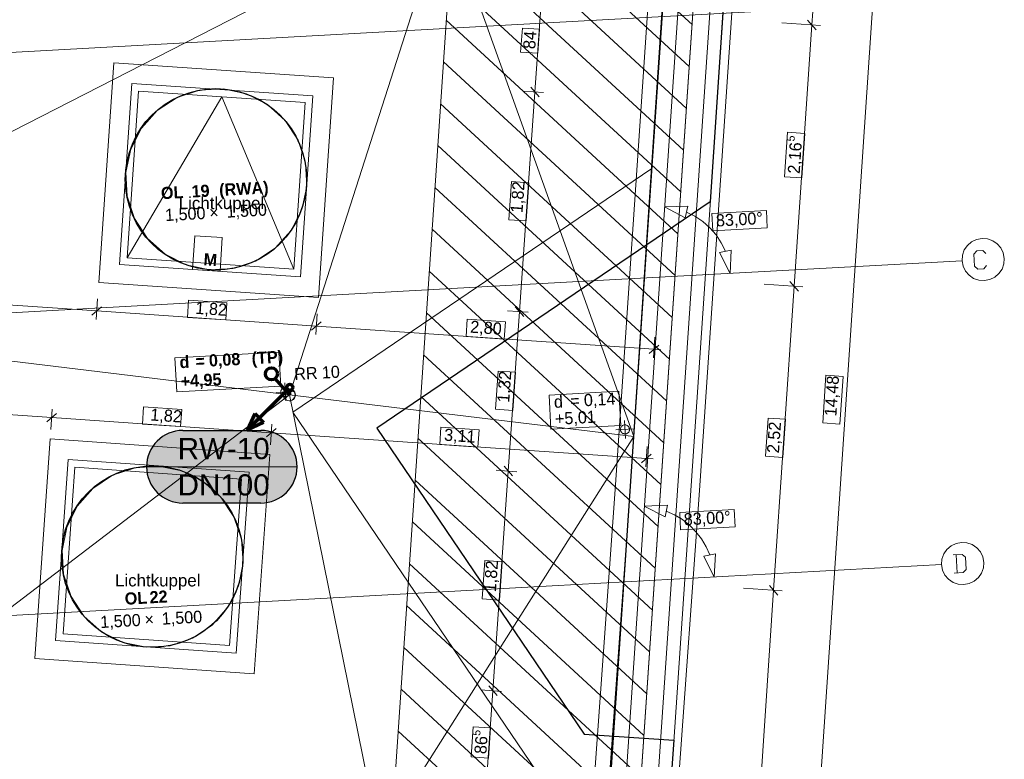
# Model space of a CAD drawing. Extents: x -181 to 1388, y 138 to 979.
# Tile 26 of 30: x 959 to 1122, y 450 to 572. Entities that reach past the tile are written whole.
import ezdxf
from ezdxf.lldxf.tags import DXFTag

# ---------------------------------------------------------------- set-up
doc = ezdxf.new("R2010")
doc.units = 0
doc.layers.get('0').update_dxf_attribs({"lineweight": 25})
for name, color, linetype, lineweight, true_color in [('01 Dachaufsicht - Bemaßung', 9, 'Continuous', 18, 0x808080), ('01AFU Allgemein Bemaßung', 9, 'Continuous', 18, 0x808080), ('20 Attikaaufkantung', 9, 'Continuous', 18, 0x808080), ('20 Dach - Attikaabdeckung', 9, 'Continuous', 18, 0x808080), ('20 Dach - Gefälledämmung Höhen', 9, 'Continuous', 18, 0x808080), ('20 Dach Gefälledämmung', 9, 'Continuous', 18, 0x808080), ('20 Dach Stb-Decke', 9, 'Continuous', 18, 0x808080), ('20 Oberlich - Beschriftung', 9, 'Continuous', 18, 0x808080), ('20 Oberlichter', 9, 'Continuous', 18, 0x808080), ('80 Sicherheitsbereich Dachgeländer', 9, 'Continuous', 18, 0x808080), ('S_Mass', 150, 'Continuous', 25, 0x007fff), ('S_Regenwasser', 4, 'Continuous', 70, 0x00ffff)]:
    doc.layers.add(name, color=color, linetype=linetype, lineweight=lineweight, true_color=true_color)
for name, color, linetype, lineweight in [('02 Raster Bemaßung', 7, 'Continuous', 18), ('02 Raster Gebäude', 7, 'Continuous', 18), ('20 Fallrohre', 7, 'Continuous', 18), ('20 Fallrohre - Beschriftung', 7, 'Continuous', 18), ('X_Geometrie', 7, 'Continuous', 25), ('X_Text', 7, 'Continuous', 25)]:
    doc.layers.add(name, color=color, linetype=linetype, lineweight=lineweight)
doc.layers.add('X_Hilfslinien', color=7, linetype='Continuous', lineweight=25, true_color=0xc0c0c0, plot=False)
doc.styles.get("Standard").update_dxf_attribs({"font": 'arial.ttf'})
tags = doc.linetypes.add('fein_strichliert', pattern=[4, 1, -2, 1]).pattern_tags.tags
tags[8:9] = [DXFTag(74, 4), DXFTag(75, 0), DXFTag(340, '0'), DXFTag(46, 0.0), DXFTag(50, 0.0), DXFTag(44, 0.0), DXFTag(45, 0.0)]
tags[6:7] = [DXFTag(74, 4), DXFTag(75, 0), DXFTag(340, '0'), DXFTag(46, 0.0), DXFTag(50, 0.0), DXFTag(44, 0.0), DXFTag(45, 0.0)]
tags[4:5] = [DXFTag(74, 4), DXFTag(75, 0), DXFTag(340, '0'), DXFTag(46, 0.0), DXFTag(50, 0.0), DXFTag(44, 0.0), DXFTag(45, 0.0)]

# ---------------------------------------------------------------- blocks, each defined once
blk = doc.blocks.new('Referenz-A07F5VVIWF')
at = {"layer": '01 Dachaufsicht - Bemaßung', "color": 0, "linetype": 'Continuous', "ltscale": 0.037908}
for p, q in [((1105.45, 658.21), (1085.92, 369.22)), ((1045.13, 577.27), (1043.95, 560.48)), ((1041.86, 571.06), (1041.58, 567.09)), ((1044.71, 570.86), (1041.86, 571.06)), ((1044.43, 566.89), (1044.71, 570.86)), ((1041.58, 567.09), (1044.43, 566.89)), ((1043.95, 560.48), (1041.4, 524.17)), ((1041.95, 560.62), (1045.35, 560.38)), ((1044.64, 559.68), (1043.25, 561.28)), ((1040.07, 545.68), (1039.63, 539.36)), ((1042.92, 545.48), (1040.07, 545.68)), ((1042.48, 539.16), (1042.92, 545.48)), ((1039.63, 539.36), (1042.48, 539.16)), ((916.61, 528.05), (971.49, 524.28)), ((971.39, 522.88), (971.63, 526.28)), ((986.68, 526.07), (986.48, 523.22)), ((993, 525.64), (986.68, 526.07)), ((972.29, 524.98), (970.69, 523.58)), ((992.8, 522.79), (993, 525.64)), ((1039.4, 524.31), (1042.8, 524.07)), ((1042.09, 523.37), (1040.7, 524.97)), ((971.49, 524.28), (1007.8, 521.78)), ((986.48, 523.22), (992.8, 522.79)), ((1007.71, 520.38), (1007.94, 523.78)), ((1032.75, 522.9), (1032.55, 520.05)), ((1039.07, 522.47), (1032.75, 522.9)), ((1041.4, 524.17), (1039.54, 497.79)), ((1008.6, 522.48), (1007, 521.09)), ((1007.8, 521.78), (1063.63, 517.95)), ((1038.87, 519.62), (1039.07, 522.47)), ((1032.55, 520.05), (1038.87, 519.62)), ((1063.53, 516.54), (1063.77, 519.94)), ((1062.83, 517.25), (1064.43, 518.64)), ((1063.63, 517.95), (1064.75, 517.87)), ((1037.87, 514.34), (1037.43, 508.02)), ((1040.72, 514.14), (1037.87, 514.34)), ((1040.28, 507.82), (1040.72, 514.14)), ((1092.06, 513.64), (1091.53, 505.76)), ((1094.91, 513.44), (1092.06, 513.64)), ((1094.38, 505.56), (1094.91, 513.44)), ((964.03, 506.64), (927.72, 509.14)), ((964.13, 508.04), (963.89, 504.65)), ((979.22, 508.43), (979.03, 505.58)), ((985.54, 508), (979.22, 508.43)), ((1037.43, 508.02), (1040.28, 507.82)), ((963.23, 505.94), (964.83, 507.34)), ((1000.35, 504.15), (964.03, 506.64)), ((985.35, 505.15), (985.54, 508)), ((979.03, 505.58), (985.35, 505.15)), ((999.55, 503.45), (1001.15, 504.84)), ((1000.44, 505.55), (1000.21, 502.15)), ((1028.4, 505.05), (1028.2, 502.2)), ((1034.72, 504.62), (1028.4, 505.05)), ((1091.53, 505.76), (1094.38, 505.56)), ((1062.39, 499.88), (1000.35, 504.15)), ((1034.52, 501.77), (1034.72, 504.62)), ((1028.2, 502.2), (1034.52, 501.77)), ((1062.52, 501.88), (1062.29, 498.48)), ((1061.59, 499.18), (1063.19, 500.58)), ((1063.51, 499.8), (1062.39, 499.88)), ((1040.24, 496.99), (1038.85, 498.59)), ((1039.54, 497.79), (1036.99, 461.48)), ((1037.55, 497.93), (1040.95, 497.69)), ((1035.67, 482.99), (1035.22, 476.68)), ((1038.52, 482.79), (1035.67, 482.99)), ((1038.07, 476.48), (1038.52, 482.79)), ((1035.22, 476.68), (1038.07, 476.48)), ((1035, 461.62), (1038.39, 461.38)), ((1036.99, 461.48), (1035.78, 444.18)), ((1037.69, 460.68), (1036.3, 462.28)), ((1033.74, 455.53), (1033.39, 450.53)), ((1036.59, 455.33), (1033.74, 455.53)), ((1036.24, 450.33), (1036.59, 455.33)), ((1033.39, 450.53), (1036.24, 450.33))]:
    blk.add_line(p, q, dxfattribs=at)
at = {"layer": '01AFU Allgemein Bemaßung', "color": 0, "linetype": 'Continuous', "ltscale": 0.052488}
for p, q in [((1065.38, 541.48), (1069.24, 541.61)), ((1065.38, 541.48), (1068.78, 539.67)), ((1069.24, 541.61), (1068.78, 539.67)), ((1070.41, 539.95), (1069.01, 540.64)), ((1071.71, 539.08), (1070.41, 539.95)), ((1072.88, 538.04), (1071.71, 539.08)), ((1073.9, 536.86), (1072.88, 538.04)), ((1074.76, 535.55), (1073.9, 536.86)), ((1074.45, 533.92), (1076.41, 534.35)), ((1075.43, 534.14), (1074.76, 535.55)), ((1076.23, 530.49), (1076.41, 534.35)), ((1076.23, 530.49), (1074.45, 533.92)), ((1062.03, 492), (1065.89, 492.16)), ((1062.03, 492), (1065.46, 490.21)), ((1065.89, 492.16), (1065.46, 490.21)), ((1067.04, 490.56), (1065.67, 491.19)), ((1068.32, 489.78), (1067.04, 490.56)), ((1069.5, 488.84), (1068.32, 489.78)), ((1070.55, 487.78), (1069.5, 488.84)), ((1071.47, 486.59), (1070.55, 487.78)), ((1072.24, 485.3), (1071.47, 486.59)), ((1072.84, 483.93), (1072.24, 485.3)), ((1071.87, 483.72), (1073.82, 484.13)), ((1073.61, 480.27), (1071.87, 483.72)), ((1073.61, 480.27), (1073.82, 484.13))]:
    blk.add_line(p, q, dxfattribs=at)
at = {"layer": '01AFU Allgemein Bemaßung', "color": 0, "linetype": 'Continuous', "ltscale": 0.037908}
for p, q in [((1082.22, 540.87), (1073.2, 540.38)), ((1082.37, 538.02), (1082.22, 540.87)), ((1073.2, 540.38), (1073.36, 537.52)), ((1073.36, 537.52), (1082.37, 538.02)), ((1076.89, 491.45), (1067.88, 490.95)), ((1067.88, 490.95), (1068.03, 488.1)), ((1077.05, 488.59), (1076.89, 491.45)), ((1068.03, 488.1), (1077.05, 488.59))]:
    blk.add_line(p, q, dxfattribs=at)
at = {"layer": '02 Raster Bemaßung', "linetype": 'Continuous', "ltscale": 0.052488}
for p, q in [((1095.18, 652.14), (1089.74, 571.57)), ((1084.75, 571.91), (1091.14, 571.48)), ((1089.74, 571.57), (1086.82, 528.35)), ((1090.44, 570.77), (1089.04, 572.37)), ((1081.83, 528.69), (1088.22, 528.26)), ((1086.82, 528.35), (1083.42, 478.09)), ((1087.52, 527.55), (1086.12, 529.15)), ((1084.12, 477.29), (1082.72, 478.89)), ((1083.42, 478.09), (1078.33, 402.7)), ((1078.43, 478.43), (1084.82, 478))]:
    blk.add_line(p, q, dxfattribs=at)
at = {"layer": '02 Raster Bemaßung', "linetype": 'Continuous', "ltscale": 0.037908}
for p, q in [((1085.7, 553.83), (1085.21, 546.48)), ((1088.56, 553.64), (1085.7, 553.83)), ((1088.06, 546.29), (1088.56, 553.64)), ((1085.21, 546.48), (1088.06, 546.29)), ((1082.51, 506.57), (1082.08, 500.25)), ((1085.36, 506.38), (1082.51, 506.57)), ((1084.93, 500.06), (1085.36, 506.38)), ((1082.08, 500.25), (1084.93, 500.06))]:
    blk.add_line(p, q, dxfattribs=at)
at = {"layer": '02 Raster Gebäude', "linetype": 'Continuous', "ltscale": 0.009448}
for p, q in [((1071.38, 630.26), (1050.49, 321.22)), ((1053.08, 572.28), (1117.47, 575.81)), ((1053.08, 572.28), (313.64, 531.82)), ((1116.16, 535.71), (1115.46, 535.12)), ((1116.98, 536.11), (1116.16, 535.71)), ((1117.88, 536.28), (1116.98, 536.11)), ((1118.79, 536.21), (1117.88, 536.28)), ((1119.65, 535.9), (1118.79, 536.21)), ((1120.4, 535.39), (1119.65, 535.9)), ((1114.95, 534.36), (1114.64, 533.5)), ((1115.46, 535.12), (1114.95, 534.36)), ((1121, 534.7), (1120.4, 535.39)), ((1121.39, 533.87), (1121, 534.7)), ((1050.18, 529.07), (1114.57, 532.59)), ((1114.64, 533.5), (1114.57, 532.59)), ((1114.57, 532.59), (1114.74, 531.69)), ((1121.56, 532.97), (1121.39, 533.87)), ((1121.49, 532.06), (1121.56, 532.97)), ((1114.74, 531.69), (1115.14, 530.87)), ((1115.14, 530.87), (1115.73, 530.18)), ((1120.67, 530.45), (1121.19, 531.2)), ((1121.19, 531.2), (1121.49, 532.06)), ((1115.73, 530.18), (1116.49, 529.66)), ((1116.49, 529.66), (1117.35, 529.36)), ((1117.35, 529.36), (1118.26, 529.29)), ((1118.26, 529.29), (1119.16, 529.46)), ((1119.16, 529.46), (1119.98, 529.85)), ((1119.98, 529.85), (1120.67, 530.45)), ((1050.18, 529.07), (315.39, 488.85)), ((1112.76, 485.45), (1112.07, 484.86)), ((1113.58, 485.85), (1112.76, 485.45)), ((1114.48, 486.01), (1113.58, 485.85)), ((1115.39, 485.95), (1114.48, 486.01)), ((1116.25, 485.64), (1115.39, 485.95)), ((1117.01, 485.13), (1116.25, 485.64)), ((1111.55, 484.1), (1111.25, 483.24)), ((1112.07, 484.86), (1111.55, 484.1)), ((1117.6, 484.43), (1117.01, 485.13)), ((1118, 483.61), (1117.6, 484.43)), ((1118.17, 482.71), (1118, 483.61)), ((1046.79, 478.8), (1111.18, 482.33)), ((1111.25, 483.24), (1111.18, 482.33)), ((1111.18, 482.33), (1111.35, 481.43)), ((1118.1, 481.8), (1118.17, 482.71)), ((1111.35, 481.43), (1111.74, 480.61)), ((1111.74, 480.61), (1112.34, 479.91)), ((1117.28, 480.18), (1117.79, 480.94)), ((1117.79, 480.94), (1118.1, 481.8)), ((1046.79, 478.8), (317.41, 438.89)), ((1112.34, 479.91), (1113.09, 479.4)), ((1113.09, 479.4), (1113.95, 479.09)), ((1113.95, 479.09), (1114.86, 479.03)), ((1114.86, 479.03), (1115.76, 479.19)), ((1115.76, 479.19), (1116.58, 479.59)), ((1116.58, 479.59), (1117.28, 480.18))]:
    blk.add_line(p, q, dxfattribs=at)
at = {"layer": '02 Raster Gebäude', "linetype": 'Continuous', "ltscale": 0.2916}
for p, q in [((1116.53, 533.67), (1117, 534.2)), ((1117, 534.2), (1118, 534.25)), ((1118, 534.25), (1118.53, 533.78)), ((1116.64, 531.68), (1116.53, 533.67)), ((1117.17, 531.2), (1116.64, 531.68)), ((1118.17, 531.26), (1117.17, 531.2)), ((1118.64, 531.79), (1118.17, 531.26)), ((1114.6, 484.02), (1113.11, 483.93)), ((1113.61, 483.96), (1113.77, 480.97)), ((1115.13, 483.54), (1114.6, 484.02)), ((1115.24, 481.55), (1115.13, 483.54)), ((1113.27, 480.94), (1114.77, 481.02)), ((1114.77, 481.02), (1115.24, 481.55))]:
    blk.add_line(p, q, dxfattribs=at)
at = {"layer": '20 Attikaaufkantung', "color": 0, "linetype": 'Continuous', "ltscale": 0.037908}
for p, q in [((1078.53, 657.49), (1059.33, 373.49)), ((1061.57, 373.93), (1080.69, 656.84)), ((1075.58, 655.46), (1056.69, 375.82)), ((1059.53, 376.38), (1078.33, 654.62)), ((1070.33, 651.83), (1051.96, 379.99)), ((1057.03, 380.99), (1075.24, 650.34))]:
    blk.add_line(p, q, dxfattribs=at)
at = {"layer": '20 Attikaaufkantung', "color": 0, "linetype": 'Continuous', "ltscale": 0.009448}
for p, q in [((1061.42, 371.66), (1080.69, 656.84)), ((1070.33, 651.83), (1051.96, 379.99))]:
    blk.add_line(p, q, dxfattribs=at)
at = {"layer": '20 Dach - Attikaabdeckung', "color": 0, "linetype": 'Continuous', "ltscale": 0.018225}
for p, q in [((1071.15, 494.57), (1082.34, 660.12)), ((1067.7, 650.01), (1057.26, 495.54)), ((1057.26, 495.54), (1052.48, 429.31)), ((1066.37, 428.31), (1071.15, 494.57))]:
    blk.add_line(p, q, dxfattribs=at)
at = {"layer": '20 Dach - Attikaabdeckung', "color": 0, "linetype": 'Continuous', "ltscale": 0.004928}
for p, q in [((1059.75, 495.37), (1070.33, 651.83)), ((1054.97, 429.13), (1059.75, 495.37))]:
    blk.add_line(p, q, dxfattribs=at)
at = {"layer": '20 Dach - Gefälledämmung Höhen', "color": 0, "linetype": 'Continuous', "ltscale": 0.037908}
for p, q in [((1001.59, 517.48), (984.39, 516.54)), ((984.39, 516.54), (984.7, 510.89)), ((1001.9, 511.83), (1001.59, 517.48)), ((984.7, 510.89), (1001.9, 511.83)), ((1057.82, 511.01), (1046.3, 510.38)), ((1046.3, 510.38), (1046.6, 504.73)), ((1058.13, 505.36), (1057.82, 511.01)), ((1046.6, 504.73), (1058.13, 505.36))]:
    blk.add_line(p, q, dxfattribs=at)
at = {"layer": '20 Dach - Gefälledämmung Höhen', "color": 0, "linetype": 'Continuous', "ltscale": 0.052488}
for p, q in [((1002.05, 511.32), (1002, 511.24)), ((1002.11, 511.4), (1002.05, 511.32)), ((1002.18, 511.47), (1002.11, 511.4)), ((1002.26, 511.53), (1002.18, 511.47)), ((1002.35, 511.57), (1002.26, 511.53)), ((1002.44, 511.61), (1002.35, 511.57)), ((1002.53, 511.63), (1002.44, 511.61)), ((1002.63, 511.64), (1002.53, 511.63)), ((1002.73, 511.64), (1002.63, 511.64)), ((1002.83, 511.62), (1002.73, 511.64)), ((1002.92, 511.6), (1002.83, 511.62)), ((1003.01, 511.56), (1002.92, 511.6)), ((1003.09, 511.51), (1003.01, 511.56)), ((1003.17, 511.44), (1003.09, 511.51)), ((1003.24, 511.37), (1003.17, 511.44)), ((1003.29, 511.29), (1003.24, 511.37)), ((1003.34, 511.21), (1003.29, 511.29)), ((1001.93, 511.06), (1001.91, 510.96)), ((1001.91, 510.96), (1001.91, 510.86)), ((1001.91, 510.86), (1001.92, 510.76)), ((1001.92, 510.76), (1001.94, 510.67)), ((1001.96, 511.15), (1001.93, 511.06)), ((1001.94, 510.67), (1001.98, 510.58)), ((1002, 511.24), (1001.96, 511.15)), ((1001.98, 510.58), (1002.03, 510.49)), ((1002.03, 510.49), (1002.08, 510.41)), ((1002.08, 510.41), (1002.15, 510.34)), ((1002.15, 510.34), (1002.23, 510.28)), ((1002.23, 510.28), (1002.31, 510.23)), ((1002.31, 510.23), (1002.4, 510.19)), ((1002.4, 510.19), (1002.5, 510.16)), ((1002.5, 510.16), (1002.59, 510.15)), ((1002.59, 510.15), (1002.69, 510.14)), ((1002.69, 510.14), (1002.79, 510.15)), ((1002.79, 510.15), (1002.88, 510.18)), ((1002.88, 510.18), (1002.98, 510.21)), ((1002.98, 510.21), (1003.06, 510.26)), ((1003.06, 510.26), (1003.14, 510.32)), ((1003.14, 510.32), (1003.21, 510.38)), ((1003.21, 510.38), (1003.27, 510.46)), ((1003.27, 510.46), (1003.32, 510.54)), ((1003.32, 510.54), (1003.36, 510.63)), ((1003.38, 511.12), (1003.34, 511.21)), ((1003.36, 510.63), (1003.39, 510.73)), ((1003.4, 511.02), (1003.38, 511.12)), ((1003.39, 510.73), (1003.41, 510.82)), ((1003.41, 510.92), (1003.4, 511.02)), ((1003.41, 510.82), (1003.41, 510.92)), ((1058.11, 504.86), (1058.09, 504.76)), ((1058.09, 504.76), (1058.09, 504.66)), ((1058.13, 504.95), (1058.11, 504.86)), ((1058.17, 505.04), (1058.13, 504.95)), ((1058.22, 505.13), (1058.17, 505.04)), ((1058.29, 505.2), (1058.22, 505.13)), ((1058.36, 505.27), (1058.29, 505.2)), ((1058.44, 505.33), (1058.36, 505.27)), ((1058.52, 505.37), (1058.44, 505.33)), ((1058.61, 505.41), (1058.52, 505.37)), ((1058.71, 505.43), (1058.61, 505.41)), ((1058.81, 505.44), (1058.71, 505.43)), ((1058.91, 505.44), (1058.81, 505.44)), ((1059, 505.43), (1058.91, 505.44)), ((1059.1, 505.4), (1059, 505.43)), ((1059.19, 505.36), (1059.1, 505.4)), ((1059.27, 505.31), (1059.19, 505.36)), ((1059.35, 505.24), (1059.27, 505.31)), ((1059.41, 505.17), (1059.35, 505.24)), ((1059.47, 505.09), (1059.41, 505.17)), ((1059.52, 505.01), (1059.47, 505.09)), ((1059.55, 504.92), (1059.52, 505.01)), ((1059.58, 504.82), (1059.55, 504.92)), ((1059.59, 504.72), (1059.58, 504.82)), ((1058.09, 504.66), (1058.1, 504.57)), ((1058.1, 504.57), (1058.12, 504.47)), ((1058.12, 504.47), (1058.16, 504.38)), ((1058.16, 504.38), (1058.2, 504.29)), ((1058.2, 504.29), (1058.26, 504.21)), ((1058.26, 504.21), (1058.33, 504.14)), ((1058.33, 504.14), (1058.41, 504.08)), ((1058.41, 504.08), (1058.49, 504.03)), ((1058.49, 504.03), (1058.58, 503.99)), ((1058.58, 503.99), (1058.67, 503.96)), ((1058.67, 503.96), (1058.77, 503.95)), ((1058.77, 503.95), (1058.87, 503.94)), ((1058.87, 503.94), (1058.97, 503.95)), ((1058.97, 503.95), (1059.06, 503.98)), ((1059.06, 503.98), (1059.15, 504.01)), ((1059.15, 504.01), (1059.24, 504.06)), ((1059.24, 504.06), (1059.32, 504.12)), ((1059.32, 504.12), (1059.39, 504.18)), ((1059.39, 504.18), (1059.45, 504.26)), ((1059.45, 504.26), (1059.5, 504.35)), ((1059.5, 504.35), (1059.54, 504.43)), ((1059.54, 504.43), (1059.57, 504.53)), ((1059.57, 504.53), (1059.58, 504.63)), ((1059.58, 504.63), (1059.59, 504.72))]:
    blk.add_line(p, q, dxfattribs=at)
at = {"layer": '20 Dach - Gefälledämmung Höhen', "color": 0, "linetype": 'Continuous', "ltscale": 0.009448}
for p, q in [((1002.58, 512.39), (1002.74, 509.39)), ((1004.16, 510.97), (1001.16, 510.81)), ((1060.34, 504.78), (1057.34, 504.61)), ((1058.76, 506.19), (1058.92, 503.2))]:
    blk.add_line(p, q, dxfattribs=at)
at = {"layer": '20 Dach Gefälledämmung', "color": 0, "linetype": 'Continuous', "ltscale": 0.009448}
for p, q in [((897.39, 523.27), (1029.12, 590.63)), ((1029.12, 590.63), (1060.3, 503.5)), ((898.55, 430.41), (1003.33, 510.4)), ((1018.25, 437.04), (1060.3, 503.5))]:
    blk.add_line(p, q, dxfattribs=at)
at = {"layer": '20 Dach Gefälledämmung', "color": 0, "linetype": 'Continuous', "ltscale": 0.052488}
for p, q in [((1003.33, 510.4), (1029.12, 590.63)), ((1065.63, 582.31), (1060.3, 503.5)), ((897.39, 523.27), (1003.33, 510.4)), ((1060.3, 503.5), (1003.33, 510.4)), ((1003.33, 510.4), (1018.25, 437.04)), ((1055.95, 439.13), (1060.3, 503.5))]:
    blk.add_line(p, q, dxfattribs=at)
at = {"layer": '20 Dach Stb-Decke', "color": 0, "linetype": 'Continuous', "ltscale": 0.2916}
blk.add_line((1056.69, 375.82), (1075.58, 655.46), dxfattribs=at)
at = {"layer": '20 Dach Stb-Decke', "color": 0, "linetype": 'Continuous', "ltscale": 0.009448}
for p, q in [((988.49, 560.77), (984.76, 559.56)), ((992.4, 560.99), (988.49, 560.77)), ((996.23, 560.18), (992.4, 560.99)), ((999.72, 558.41), (996.23, 560.18)), ((984.76, 559.56), (981.48, 557.42)), ((981.48, 557.42), (978.87, 554.5)), ((1002.63, 555.79), (999.72, 558.41)), ((1004.77, 552.51), (1002.63, 555.79)), ((978.87, 554.5), (977.1, 551.01)), ((1005.99, 548.79), (1004.77, 552.51)), ((977.1, 551.01), (976.29, 547.18)), ((1006.2, 544.88), (1005.99, 548.79)), ((976.29, 547.18), (976.5, 543.27)), ((1005.4, 541.05), (1006.2, 544.88)), ((976.5, 543.27), (977.72, 539.55)), ((1003.62, 537.56), (1005.4, 541.05)), ((977.72, 539.55), (979.86, 536.27)), ((1001.01, 534.64), (1003.62, 537.56)), ((979.86, 536.27), (982.77, 533.65)), ((997.73, 532.5), (1001.01, 534.64)), ((982.77, 533.65), (986.26, 531.88)), ((994.01, 531.29), (997.73, 532.5)), ((986.26, 531.88), (990.1, 531.07)), ((990.1, 531.07), (994.01, 531.29)), ((977.81, 498.36), (974.1, 497.11)), ((981.72, 498.61), (977.81, 498.36)), ((985.55, 497.84), (981.72, 498.61)), ((974.1, 497.11), (970.84, 494.94)), ((989.06, 496.1), (985.55, 497.84)), ((992, 493.51), (989.06, 496.1)), ((970.84, 494.94), (968.25, 492)), ((994.17, 490.25), (992, 493.51)), ((968.25, 492), (966.51, 488.49)), ((995.42, 486.54), (994.17, 490.25)), ((966.51, 488.49), (965.74, 484.65)), ((995.67, 482.63), (995.42, 486.54)), ((965.74, 484.65), (965.99, 480.75)), ((994.9, 478.79), (995.67, 482.63)), ((965.99, 480.75), (967.24, 477.04)), ((993.16, 475.28), (994.9, 478.79)), ((967.24, 477.04), (969.41, 473.78)), ((990.57, 472.34), (993.16, 475.28)), ((969.41, 473.78), (972.34, 471.19)), ((987.31, 470.18), (990.57, 472.34)), ((972.34, 471.19), (975.85, 469.45)), ((975.85, 469.45), (979.69, 468.68)), ((983.6, 468.92), (987.31, 470.18)), ((979.69, 468.68), (983.6, 468.92))]:
    blk.add_line(p, q, dxfattribs=at)
at = {"layer": '20 Fallrohre', "linetype": 'Continuous', "ltscale": 0.009448}
for p, q in [((1002.87, 511.29), (1002.65, 511.14)), ((1003.11, 511.38), (1002.87, 511.29)), ((1003.12, 511.34), (1002.89, 511.26)), ((1003.37, 511.4), (1003.11, 511.38)), ((1003.37, 511.36), (1003.12, 511.34)), ((1003.63, 511.36), (1003.37, 511.4)), ((1003.62, 511.32), (1003.37, 511.36)), ((1003.84, 511.21), (1003.62, 511.32)), ((1003.87, 511.25), (1003.63, 511.36)), ((1002.37, 510.71), (1002.33, 510.45)), ((1002.33, 510.45), (1002.35, 510.19)), ((1002.35, 510.19), (1002.44, 509.94)), ((1002.48, 510.94), (1002.37, 510.71)), ((1002.41, 510.69), (1002.37, 510.45)), ((1002.37, 510.45), (1002.39, 510.2)), ((1002.39, 510.2), (1002.47, 509.96)), ((1002.52, 510.92), (1002.41, 510.69)), ((1002.44, 509.94), (1002.59, 509.73)), ((1002.47, 509.96), (1002.62, 509.76)), ((1002.65, 511.14), (1002.48, 510.94)), ((1002.68, 511.11), (1002.52, 510.92)), ((1002.59, 509.73), (1002.79, 509.56)), ((1002.62, 509.76), (1002.81, 509.6)), ((1002.89, 511.26), (1002.68, 511.11)), ((1003.77, 509.55), (1003.97, 509.69)), ((1003.79, 509.51), (1004, 509.66)), ((1004.04, 511.05), (1003.84, 511.21)), ((1004.07, 511.08), (1003.87, 511.25)), ((1003.97, 509.69), (1004.13, 509.89)), ((1004, 509.66), (1004.17, 509.86)), ((1004.18, 510.84), (1004.04, 511.05)), ((1004.22, 510.86), (1004.07, 511.08)), ((1004.13, 509.89), (1004.24, 510.11)), ((1004.17, 509.86), (1004.28, 510.1)), ((1004.26, 510.61), (1004.18, 510.84)), ((1004.3, 510.62), (1004.22, 510.86)), ((1004.24, 510.11), (1004.29, 510.36)), ((1004.29, 510.36), (1004.26, 510.61)), ((1004.28, 510.1), (1004.33, 510.36)), ((1004.33, 510.36), (1004.3, 510.62)), ((1002.79, 509.56), (1003.02, 509.45)), ((1002.81, 509.6), (1003.04, 509.49)), ((1003.02, 509.45), (1003.28, 509.4)), ((1003.04, 509.49), (1003.28, 509.44)), ((1003.28, 509.44), (1003.53, 509.47)), ((1003.28, 509.4), (1003.54, 509.43)), ((1003.53, 509.47), (1003.77, 509.55)), ((1003.54, 509.43), (1003.79, 509.51))]:
    blk.add_line(p, q, dxfattribs=at)
at = {"layer": '20 Oberlich - Beschriftung', "color": 0, "linetype": 'Continuous', "ltscale": 0.037908}
for p, q in [((987.71, 536.72), (987.34, 531.15)), ((992.24, 536.42), (987.71, 536.72)), ((991.87, 530.84), (992.24, 536.42)), ((987.34, 531.15), (991.87, 530.84))]:
    blk.add_line(p, q, dxfattribs=at)
at = {"layer": '20 Oberlichter', "color": 0, "linetype": 'Continuous', "ltscale": 0.037908}
for p, q in [((971.83, 528.98), (974.31, 565.3)), ((974.31, 565.3), (1010.62, 562.82)), ((1010.62, 562.82), (1008.15, 526.51)), ((976.52, 533.07), (978.4, 560.61)), ((978.4, 560.61), (1005.93, 558.73)), ((1005.93, 558.73), (1004.06, 531.2)), ((1004.06, 531.2), (976.52, 533.07)), ((1008.15, 526.51), (971.83, 528.98)), ((961.22, 466.83), (963.79, 503.13)), ((963.79, 503.13), (1000.1, 500.56)), ((1000.1, 500.56), (997.53, 464.25)), ((965.92, 470.9), (967.87, 498.43)), ((967.87, 498.43), (995.4, 496.48)), ((995.4, 496.48), (993.45, 468.95)), ((993.45, 468.95), (965.92, 470.9)), ((997.53, 464.25), (961.22, 466.83))]:
    blk.add_line(p, q, dxfattribs=at)
at = {"layer": '20 Oberlichter', "color": 0, "linetype": 'Continuous', "ltscale": 0.004928}
for p, q in [((975.24, 531.96), (977.28, 561.89)), ((977.28, 561.89), (1007.21, 559.85)), ((992.17, 559.67), (976.52, 533.07)), ((992.17, 559.67), (1004.06, 531.2)), ((1007.21, 559.85), (1005.17, 529.92)), ((1005.17, 529.92), (975.24, 531.96)), ((964.64, 469.79), (966.76, 499.72)), ((966.76, 499.72), (996.68, 497.6)), ((996.68, 497.6), (994.56, 467.67)), ((994.56, 467.67), (964.64, 469.79))]:
    blk.add_line(p, q, dxfattribs=at)
at = {"layer": '80 Sicherheitsbereich Dachgeländer', "color": 0, "linetype": 'Continuous', "ltscale": 0.052488}
for p, q in [((1056.69, 375.82), (1075.58, 655.46)), ((1018.28, 409.66), (1032.9, 625.97)), ((1069.92, 571.62), (1031.61, 606.94)), ((1069.45, 564.71), (1031.15, 600.03)), ((1068.98, 557.79), (1030.68, 593.11)), ((1068.52, 550.88), (1030.21, 586.2)), ((1068.05, 543.96), (1029.74, 579.28)), ((1067.58, 537.05), (1029.28, 572.37)), ((1067.11, 530.13), (1028.81, 565.46)), ((1066.65, 523.22), (1028.34, 558.54)), ((1066.18, 516.3), (1027.87, 551.63)), ((1065.71, 509.39), (1027.41, 544.71)), ((1065.25, 502.48), (1026.94, 537.8)), ((1064.78, 495.56), (1026.47, 530.88)), ((1064.31, 488.65), (1026.01, 523.97)), ((1063.84, 481.73), (1025.54, 517.05)), ((1063.38, 474.82), (1025.07, 510.14)), ((1062.91, 467.9), (1024.6, 503.23)), ((1062.44, 460.99), (1024.14, 496.31)), ((1061.97, 454.07), (1023.67, 489.4)), ((1061.51, 447.16), (1023.2, 482.48)), ((1061.04, 440.25), (1022.73, 475.57)), ((1060.57, 433.33), (1022.27, 468.65)), ((1060.11, 426.42), (1021.8, 461.74)), ((1059.64, 419.5), (1021.33, 454.82))]:
    blk.add_line(p, q, dxfattribs=at)
at = {"layer": '01 Dachaufsicht - Bemaßung', "color": 0, "linetype": 'ByBlock', "ltscale": 0.2916, "attachment_point": 1}
for s, insert, char_height, rotation in [('{\\fCentury Gothic;84}', (1041.98, 567.67), 2, 85.9804), ('{\\fCentury Gothic;1,82}', (1039.89, 540.57), 2, 85.9804), ('{\\fCentury Gothic;1,82}', (987.89, 525.81), 2, 356.068), ('{\\fCentury Gothic;2,80}', (1033.33, 522.69), 2, 356.068), ('{\\fCentury Gothic;1,32}', (1037.69, 509.23), 2, 85.9804), ('{\\fCentury Gothic;14,48}', (1091.79, 506.96), 2, 86.1338), ('{\\fCentury Gothic;1,82}', (980.43, 508.17), 2, 356.068), ('{\\fCentury Gothic;3,11}', (1029.01, 504.83), 2, 356.068), ('{\\fCentury Gothic;1,82}', (1035.49, 477.88), 2, 85.9804), ('{\\fCentury Gothic;5}', (1033.58, 454.09), 1.32, 85.9804), ('{\\fCentury Gothic;86}', (1033.91, 451.1), 2, 85.9804)]:
    blk.add_mtext(s, dxfattribs=dict(at, insert=insert, char_height=char_height, rotation=rotation))
at = {"layer": '01AFU Allgemein Bemaßung', "color": 0, "linetype": 'ByBlock', "ltscale": 0.2916, "char_height": 2, "attachment_point": 1, "rotation": 3.1327}
for insert in [(1073.82, 540.23), (1068.5, 490.81)]:
    blk.add_mtext('{\\fCentury Gothic;83,00°}', dxfattribs=dict(at, insert=insert))
at = {"layer": '02 Raster Bemaßung', "linetype": 'ByBlock', "ltscale": 0.2916, "attachment_point": 1, "rotation": 86.1338}
for s, insert, char_height in [('{\\fCentury Gothic;5}', (1085.55, 552.36), 1.32), ('{\\fCentury Gothic;2,16}', (1085.73, 547.04), 2), ('{\\fCentury Gothic;2,52}', (1082.3, 500.84), 2)]:
    blk.add_mtext(s, dxfattribs=dict(at, insert=insert, char_height=char_height))
at = {"layer": '20 Dach - Gefälledämmung Höhen', "color": 0, "linetype": 'ByBlock', "ltscale": 0.2916, "char_height": 2, "attachment_point": 1, "rotation": 3.1307}
for s, insert in [('{\\fCentury Gothic|b1|i0;(TP)}', (997.04, 517.45)), ('{\\fCentury Gothic|b1|i0;d}', (985.11, 516.8)), ('{\\fCentury Gothic|b1|i0;=}', (987.74, 516.94)), ('{\\fCentury Gothic|b1|i0;0,08}', (989.97, 517.07)), ('{\\fCentury Gothic|b1|i0;+4,95}', (985.29, 513.64)), ('{\\fCentury Gothic;d}', (1047.03, 510.24)), ('{\\fCentury Gothic;=}', (1049.73, 510.39)), ('{\\fCentury Gothic;0,14}', (1051.98, 510.51)), ('{\\fCentury Gothic;+5,01}', (1047.2, 507.44))]:
    blk.add_mtext(s, dxfattribs=dict(at, insert=insert))
at = {"layer": '20 Fallrohre - Beschriftung', "linetype": 'ByBlock', "ltscale": 0.2916, "char_height": 2, "attachment_point": 1, "rotation": 3.1327}
for s, insert in [('{\\fCentury Gothic;RR}', (1004.08, 514.84)), ('{\\fCentury Gothic;10}', (1008.65, 515.09))]:
    blk.add_mtext(s, dxfattribs=dict(at, insert=insert))
at = {"layer": '20 Oberlich - Beschriftung', "color": 0, "linetype": 'ByBlock', "ltscale": 0.2916, "char_height": 2, "attachment_point": 1}
for s, insert, rotation in [('{\\fCentury Gothic|b1|i0;(RWA)}', (991.67, 545.28), 3.1327), ('{\\fCentury Gothic|b1|i0;OL}', (982.04, 544.75), 3.1327), ('{\\fCentury Gothic|b1|i0;19}', (987.11, 545.03), 3.1327), ('{\\fCentury Gothic;1,500}', (982.72, 541.13), 3.1327), ('{\\fCentury Gothic;×}', (990.02, 541.53), 3.1327), ('{\\fCentury Gothic;1,500}', (992.87, 541.69), 3.1327), ('{\\fCentury Gothic|b1|i0;M}', (989.23, 533.83), 356.1599), ('{\\fCentury Gothic|b1|i0;OL}', (976.05, 477.69), 3.1327), ('{\\fCentury Gothic|b1|i0;22}', (980.16, 477.92), 3.1327), ('{\\fCentury Gothic;1,500}', (972.01, 473.84), 3.1327), ('{\\fCentury Gothic;×}', (979.32, 474.24), 3.1327), ('{\\fCentury Gothic;1,500}', (982.17, 474.39), 3.1327)]:
    blk.add_mtext(s, dxfattribs=dict(at, insert=insert, rotation=rotation))
blk = doc.blocks.new('Polygon-A07F5VW8WF')
at = {"color": 0, "linetype": 'ByBlock', "lineweight": -2, "ltscale": 0.25}
for p, q in [((1080.79, 659.1), (1072.9, 542.3)), ((1072.9, 542.3), (1017.79, 504.88)), ((1017.79, 504.88), (1052.11, 454.32)), ((1052.11, 454.32), (1066.89, 453.33)), ((1066.89, 453.33), (1061.37, 371.68))]:
    blk.add_line(p, q, dxfattribs=at)
blk = doc.blocks.new('Kreis-A07F5VWOWF')
at = {"color": 0, "linetype": 'ByBlock', "lineweight": -2, "ltscale": 0.25}
blk.add_circle((991.2, 546.04), 15, dxfattribs=at)
blk = doc.blocks.new('Polygon-A07F5VX6WF')
at = {"color": 0, "linetype": 'ByBlock', "lineweight": -2, "ltscale": 1.3}
for p, q in [((1070.28, 651.83), (1063.25, 547.83)), ((1063.25, 547.83), (1003.89, 507.53)), ((1003.89, 507.53), (1046.58, 444.67))]:
    blk.add_line(p, q, dxfattribs=at)
blk = doc.blocks.new('Kreis-A07F5VXKWF')
at = {"color": 0, "linetype": 'ByBlock', "lineweight": -2, "ltscale": 0.25}
blk.add_circle((980.66, 483.66), 15, dxfattribs=at)
blk = doc.blocks.new('Polygon-A07F5VY6WF')
at = {"color": 0, "linetype": 'ByBlock', "lineweight": -2, "ltscale": 0.25}
for p, q in [((1060.31, 503.49), (1065.58, 582.32)), ((1055.96, 439.13), (1060.31, 503.49))]:
    blk.add_line(p, q, dxfattribs=at)

msp = doc.modelspace()

# ---------------------------------------------------------------- hatches: boundary and pattern name
at = {"layer": 'S_Mass', "true_color": 0xfefefe}
msp.add_hatch(color=7, dxfattribs=at).paths.add_polyline_path([(985.71, 492.52), (998.62, 492.52), (998.97, 492.53), (999.32, 492.56), (999.67, 492.61), (1000.01, 492.68), (1000.34, 492.77), (1000.68, 492.88), (1001, 493.01), (1001.32, 493.16), (1001.62, 493.32), (1001.92, 493.51), (1002.21, 493.71), (1002.48, 493.92), (1002.74, 494.16), (1002.99, 494.4), (1003.22, 494.66), (1003.44, 494.94), (1003.64, 495.22), (1003.82, 495.52), (1003.99, 495.83), (1004.13, 496.14), (1004.26, 496.47), (1004.37, 496.8), (1004.46, 497.14), (1004.53, 497.48), (1004.58, 497.82), (1004.61, 498.17), (1004.62, 498.52), (1004.61, 498.87), (1004.58, 499.22), (1004.53, 499.56), (1004.46, 499.9), (1004.37, 500.24), (1004.26, 500.57), (1004.13, 500.9), (1003.99, 501.21), (1003.82, 501.52), (1003.64, 501.82), (1003.44, 502.1), (1003.22, 502.38), (1002.99, 502.64), (1002.74, 502.88), (1002.48, 503.12), (1002.21, 503.33), (1001.92, 503.53), (1001.62, 503.72), (1001.32, 503.88), (1001, 504.03), (1000.68, 504.16), (1000.34, 504.27), (1000.01, 504.36), (999.67, 504.43), (999.32, 504.48), (998.97, 504.51), (998.62, 504.52), (985.71, 504.52), (985.36, 504.51), (985.01, 504.48), (984.67, 504.43), (984.33, 504.36), (983.99, 504.27), (983.66, 504.16), (983.33, 504.03), (983.02, 503.88), (982.71, 503.72), (982.41, 503.53), (982.13, 503.33), (981.85, 503.12), (981.59, 502.88), (981.35, 502.64), (981.11, 502.38), (980.9, 502.1), (980.7, 501.82), (980.52, 501.52), (980.35, 501.21), (980.2, 500.9), (980.07, 500.57), (979.96, 500.24), (979.87, 499.9), (979.8, 499.56), (979.75, 499.22), (979.72, 498.87), (979.71, 498.52), (979.72, 498.17), (979.75, 497.82), (979.8, 497.48), (979.87, 497.14), (979.96, 496.8), (980.07, 496.47), (980.2, 496.14), (980.35, 495.83), (980.52, 495.52), (980.7, 495.22), (980.9, 494.94), (981.11, 494.66), (981.35, 494.4), (981.59, 494.16), (981.85, 493.92), (982.13, 493.71), (982.41, 493.51), (982.71, 493.32), (983.02, 493.16), (983.33, 493.01), (983.66, 492.88), (983.99, 492.77), (984.33, 492.68), (984.67, 492.61), (985.01, 492.56), (985.36, 492.53)])

# ---------------------------------------------------------------- linework, layer by layer
at = {"layer": 'S_Mass', "color": 150, "true_color": 0x0099ff}
for p, q in [((985.71, 504.52), (998.62, 504.52)), ((998.62, 492.52), (985.71, 492.52))]:
    msp.add_line(p, q, dxfattribs=at)
at = {"layer": 'S_Mass', "color": 150, "lineweight": 18, "true_color": 0x0099ff}
msp.add_line((979.71, 498.52), (1004.62, 498.52), dxfattribs=at)
at = {"layer": 'S_Mass', "color": 150, "true_color": 0x0099ff}
for centre, major_axis in [((985.71, 498.52), (0, 6)), ((998.62, 498.52), (6, 0)), ((985.71, 498.52), (-6, 0)), ((998.62, 498.52), (0, -6))]:
    msp.add_ellipse(centre, major_axis=major_axis, ratio=1, start_param=0, end_param=1.570796, dxfattribs=at)
at = {"layer": 'S_Regenwasser'}
for p, q in [((1003.33, 510.4), (1001.01, 513.12)), ((1003.06, 511.29), (996.34, 504.58)), ((1003.38, 511.15), (1003.33, 510.4)), ((997.61, 507.3), (996.34, 504.58)), ((997.61, 507.3), (999.06, 505.85)), ((999.06, 505.85), (996.34, 504.58))]:
    msp.add_line(p, q, dxfattribs=at)
for centre, radius in [((1000.36, 513.89), 1), ((1003.41, 511.65), 0.5)]:
    msp.add_circle(centre, radius, dxfattribs=at)
msp.add_solid([(999.06, 505.85), (996.34, 504.58), (997.61, 507.3)], dxfattribs=at)

# ---------------------------------------------------------------- block references
at = {"color": 8, "lineweight": 25, "ltscale": 12.5, "true_color": 0x808080}
msp.add_blockref('Referenz-A07F5VVIWF', (0, 0), dxfattribs=at)
at = {"layer": 'X_Geometrie', "ltscale": 0.25}
for name in ['Kreis-A07F5VWOWF', 'Kreis-A07F5VXKWF']:
    msp.add_blockref(name, (0, 0), dxfattribs=at)
at = {"layer": 'X_Hilfslinien', "ltscale": 0.25}
for name in ['Polygon-A07F5VW8WF', 'Polygon-A07F5VY6WF']:
    msp.add_blockref(name, (0, 0), dxfattribs=at)
at = {"layer": 'X_Hilfslinien', "linetype": 'fein_strichliert', "lineweight": 13, "ltscale": 1.3}
msp.add_blockref('Polygon-A07F5VX6WF', (0, 0), dxfattribs=at)

# ---------------------------------------------------------------- texts
at = {"layer": 'S_Mass', "color": 150, "true_color": 0x0099ff, "char_height": 3.5, "attachment_point": 1}
for s, insert in [('{\\fArial;RW-10}', (984.87, 503.27)), ('{\\fArial;DN100}', (984.86, 497.27))]:
    msp.add_mtext(s, dxfattribs=dict(at, insert=insert))
at = {"layer": 'X_Text', "ltscale": 0.25, "char_height": 2, "attachment_point": 1}
for insert in [(985.04, 543.12), (974.5, 480.73)]:
    msp.add_mtext('{\\fArial;Lichtkuppel}', dxfattribs=dict(at, insert=insert))

doc.saveas('drawing.dxf')
